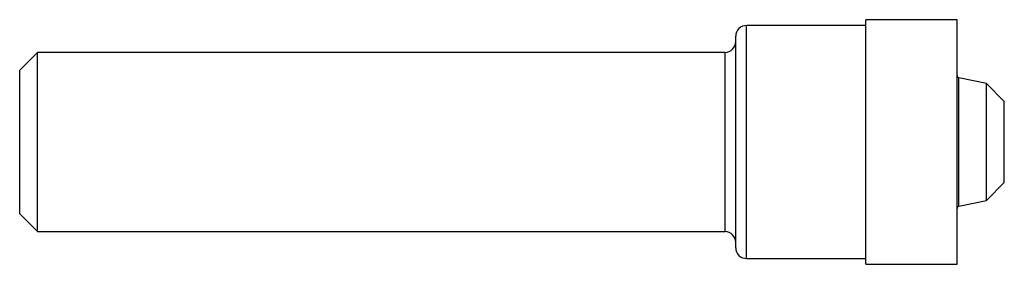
# Model space of a CAD drawing. Header units: inches. Extents: x 0 to 2.75, y -0.34 to 0.34.
import ezdxf

# ---------------------------------------------------------------- set-up
doc = ezdxf.new("R2010")
doc.units = ezdxf.units.IN
doc.header["$MEASUREMENT"] = 0

msp = doc.modelspace()

# ---------------------------------------------------------------- linework, layer by layer
at = {"color": 7, "linetype": 'Continuous', "lineweight": 25}
for p, q in [((2.618, 0.341), (2.363, 0.341)), ((2.363, -0.341), (2.363, 0.341)), ((2.618, -0.341), (2.618, 0.341)), ((2.363, 0.325), (2.03, 0.325)), ((2.03, -0.325), (2.03, 0.325)), ((2, -0.295), (2, 0.295)), ((0.05, 0.25), (0, 0.2)), ((1.97, 0.25), (0.05, 0.25)), ((0.05, -0.25), (0.05, 0.25)), ((1.97, -0.25), (1.97, 0.25)), ((0, -0.2), (0, 0.2)), ((2.7, 0.1628), (2.6231, 0.1792)), ((2.6231, -0.1792), (2.6231, 0.1792)), ((2.75, 0.1128), (2.7, 0.1628)), ((2.7, -0.1628), (2.7, 0.1628)), ((2.75, -0.1128), (2.75, 0.1128)), ((2.7, -0.1628), (2.75, -0.1128)), ((2.6231, -0.1792), (2.7, -0.1628)), ((0, -0.2), (0.05, -0.25)), ((0.05, -0.25), (1.97, -0.25)), ((2.03, -0.325), (2.363, -0.325)), ((2.363, -0.341), (2.618, -0.341))]:
    msp.add_line(p, q, dxfattribs=at)
for centre, radius, start, end in [((2.03, 0.295), 0.03, 90, 180), ((1.97, 0.28), 0.03, 270, 0), ((2.6245, 0.1855), 0.0065, 180, 258), ((2.6245, -0.1855), 0.0065, 102, 180), ((1.97, -0.28), 0.03, 0, 90), ((2.03, -0.295), 0.03, 180, 270)]:
    msp.add_arc(centre, radius, start, end, dxfattribs=at)

doc.saveas('drawing.dxf')
